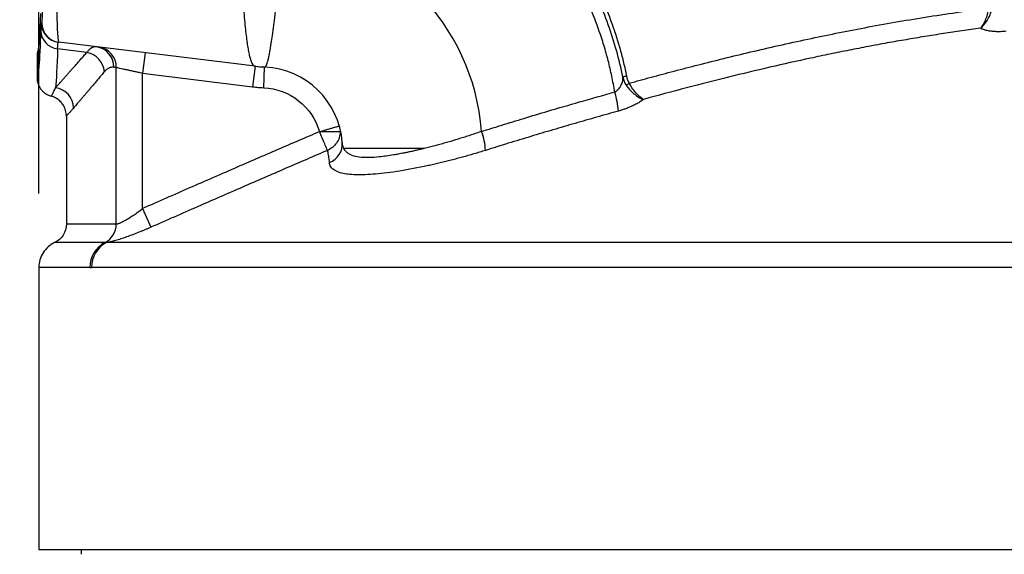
# Model space of a CAD drawing. Header units: millimetres. Extents: x 19 to 819, y 19 to 629.
# Tile 37 of 73: x 373 to 424, y 262 to 290. Entities that reach past the tile are written whole.
import ezdxf

# ---------------------------------------------------------------- set-up
doc = ezdxf.new("R2010")
doc.units = ezdxf.units.MM
doc.header["$LTSCALE"] = 3
doc.layers.add('DIMENSIONS', color=140, linetype='Continuous', lineweight=25)
doc.styles.add('SLDTEXTSTYLE0', font='TXT', dxfattribs={"width": 0.7})
doc.dimstyles.new('SLDDIMSTYLE0', dxfattribs={"dimtxt": 6.474023, "dimasz": 9.906, "dimexe": 0, "dimexo": 0.0625, "dimgap": 1.618506, "dimtad": 0, "dimtih": 1, "dimtoh": 1, "dimrnd": 1e-09, "dimzin": 4, "dimdsep": 46, "dimtxsty": 'SLDTEXTSTYLE0', "dimsah": 1, "dimcen": 0.09, "dimadec": 0, "dimazin": 1, "dimtfac": 1, "dimtofl": 0, "dimtmove": 0, "dimatfit": 3, "dimfxl": 0, "dimfrac": 2, "dimtolj": 1, "dimtzin": 12, "dimarcsym": 0})
doc.dimstyles.new('SLDDIMSTYLE1', dxfattribs={"dimtxt": 6.474023, "dimasz": 9.906, "dimexe": 0, "dimexo": 0.0625, "dimgap": 1.618506, "dimtad": 0, "dimtih": 1, "dimtoh": 1, "dimrnd": 1e-09, "dimzin": 12, "dimdsep": 46, "dimtxsty": 'SLDTEXTSTYLE0', "dimsah": 1, "dimcen": 0.09, "dimadec": 0, "dimazin": 3, "dimtfac": 1, "dimtofl": 0, "dimtmove": 0, "dimatfit": 3, "dimfxl": 0, "dimfrac": 2, "dimtolj": 1, "dimtzin": 12, "dimarcsym": 0})

# ---------------------------------------------------------------- blocks, each defined once
blk = doc.blocks.new('_D')
at = {"layer": 'DIMENSIONS'}
for p, q in [((374.262, 280.833), (374.262, 406.995)), ((493.262, 280.833), (493.262, 406.995)), ((374.262, 397.47), (412.819, 397.47)), ((421.592, 397.47), (419.418, 397.47)), ((419.418, 397.47), (419.418, 387.18)), ((440.83, 397.47), (443.004, 397.47)), ((443.004, 397.47), (443.004, 387.18)), ((493.262, 397.47), (449.602, 397.47)), ((419.418, 387.18), (421.592, 387.18)), ((443.004, 387.18), (440.83, 387.18))]:
    blk.add_line(p, q, dxfattribs=at)
for points in [[(374.262, 397.47), (384.168, 395.946), (384.168, 398.994)], [(493.262, 397.47), (483.356, 398.994), (483.356, 395.946)]]:
    blk.add_solid(points, dxfattribs=at)
at = {"layer": 'DIMENSIONS', "char_height": 6.35, "attachment_point": 1, "style": 'SLDTEXTSTYLE0'}
for s, insert in [('119.0', (418.899, 407.104)), ('4.69', (421.592, 395.366))]:
    blk.add_mtext(s, dxfattribs=dict(at, insert=insert))
blk = doc.blocks.new('_D_1')
at = {"layer": 'DIMENSIONS'}
for p, q in [((382.279, 377.954), (306.387, 377.954)), ((315.912, 377.954), (315.912, 277.73)), ((306.293, 265.991), (304.119, 265.991)), ((304.119, 265.991), (304.119, 255.702)), ((325.531, 265.991), (327.705, 265.991)), ((327.705, 265.991), (327.705, 255.702)), ((304.119, 255.702), (306.293, 255.702)), ((327.705, 255.702), (325.531, 255.702)), ((315.912, 146.589), (315.912, 254.253)), ((477.624, 146.589), (306.387, 146.589))]:
    blk.add_line(p, q, dxfattribs=at)
for points in [[(315.912, 377.954), (314.388, 368.048), (317.436, 368.048)], [(315.912, 146.589), (317.436, 156.495), (314.388, 156.495)]]:
    blk.add_solid(points, dxfattribs=at)
at = {"layer": 'DIMENSIONS', "char_height": 6.35, "attachment_point": 1, "style": 'SLDTEXTSTYLE0'}
for s, insert in [('231.4', (303.6, 275.626)), ('9.11', (306.293, 263.888))]:
    blk.add_mtext(s, dxfattribs=dict(at, insert=insert))
blk = doc.blocks.new('_D_2')
at = {"layer": 'DIMENSIONS'}
for p, q in [((382.279, 377.954), (340.835, 377.954)), ((350.36, 377.954), (350.36, 340.628)), ((340.741, 328.89), (338.567, 328.89)), ((338.567, 328.89), (338.567, 318.6)), ((359.979, 328.89), (362.153, 328.89)), ((362.153, 328.89), (362.153, 318.6)), ((338.567, 318.6), (340.741, 318.6)), ((362.153, 318.6), (359.979, 318.6)), ((350.36, 262.271), (350.36, 317.151)), ((372.634, 262.271), (340.835, 262.271))]:
    blk.add_line(p, q, dxfattribs=at)
for points in [[(350.36, 377.954), (348.836, 368.048), (351.884, 368.048)], [(350.36, 262.271), (351.884, 272.177), (348.836, 272.177)]]:
    blk.add_solid(points, dxfattribs=at)
at = {"layer": 'DIMENSIONS', "char_height": 6.35, "attachment_point": 1, "style": 'SLDTEXTSTYLE0'}
for s, insert in [('115.7', (338.048, 338.525)), ('4.55', (340.741, 326.786))]:
    blk.add_mtext(s, dxfattribs=dict(at, insert=insert))
blk = doc.blocks.new('_D_3')
at = {"layer": 'DIMENSIONS'}
for p, q in [((372.634, 262.271), (340.835, 262.271)), ((350.36, 262.271), (350.36, 219.787)), ((340.741, 208.048), (338.567, 208.048)), ((338.567, 208.048), (338.567, 197.759)), ((359.979, 208.048), (362.153, 208.048)), ((362.153, 208.048), (362.153, 197.759)), ((338.567, 197.759), (340.741, 197.759)), ((362.153, 197.759), (359.979, 197.759)), ((350.36, 146.589), (350.36, 196.31)), ((477.624, 146.589), (340.835, 146.589))]:
    blk.add_line(p, q, dxfattribs=at)
for points in [[(350.36, 262.271), (348.836, 252.365), (351.884, 252.365)], [(350.36, 146.589), (351.884, 156.495), (348.836, 156.495)]]:
    blk.add_solid(points, dxfattribs=at)
at = {"layer": 'DIMENSIONS', "char_height": 6.35, "attachment_point": 1, "style": 'SLDTEXTSTYLE0'}
for s, insert in [('115.7', (338.048, 217.683)), ('4.55', (340.741, 205.945))]:
    blk.add_mtext(s, dxfattribs=dict(at, insert=insert))

msp = doc.modelspace()

# ---------------------------------------------------------------- linework, layer by layer
for p, q in [((374.389407, 289.601465), (374.416038, 289.598195)), ((385.37962, 287.374673), (375.286766, 288.61392)), ((374.168086, 287.95422), (374.168086, 286.795307)), ((376.733138, 288.091256), (375.228896, 288.274723)), ((379.724427, 288.069044), (379.594941, 287.014463)), ((378.240774, 279.263089), (378.240774, 287.305437)), ((379.594941, 287.014463), (385.250134, 286.320093)), ((379.594941, 280.057111), (379.594941, 287.014463)), ((385.37962, 287.374673), (385.250134, 286.320093)), ((385.820074, 286.272269), (385.86814, 287.333682)), ((374.802746, 285.869915), (374.903446, 285.848932)), ((374.89718, 285.839034), (374.903414, 285.848845)), ((374.89718, 285.839034), (374.903414, 285.848845)), ((375.67827, 284.814478), (375.67827, 279.263089)), ((379.594941, 280.057111), (380.018514, 279.094237)), ((375.67827, 279.263089), (378.240774, 279.263089)), ((377.660417, 278.303112), (375.071127, 278.303112)), ((433.761604, 278.306918), (377.748224, 278.306918)), ((374.261604, 277.023143), (374.261604, 262.521304)), ((376.886608, 277.023143), (374.261604, 277.023143)), ((433.761604, 277.023087), (376.967681, 277.023087)), ((374.261604, 262.521304), (433.761604, 262.521304)), ((376.439974, 262.521304), (376.444343, 262.271032))]:
    msp.add_line(p, q)
at = {"flags": 128}
for points in [[(374.343945, 290.090937), (374.328036, 289.713585), (374.312026, 289.37287), (374.260875, 288.536788), (374.214609, 288.098052), (374.168086, 287.95422)], [(385.878287, 287.33321), (385.807862, 287.337042), (385.737554, 287.34181)], [(404.467055, 286.860928), (404.432026, 286.853921), (404.397707, 286.847058), (404.365495, 286.840619), (404.336702, 286.834864), (404.312498, 286.830029), (404.293869, 286.826309), (404.281573, 286.823858), (404.27611, 286.822773)]]:
    msp.add_lwpolyline(points, dxfattribs=at)
for centre, radius, start, end in [((385.60339, 283.071318), 92.314802, 1.2866802, 88.7133198), ((385.67852, 283.146448), 77.75062, 2.19248993, 89.1662368), ((385.67852, 283.146448), 77.204123, 3.03931791, 89.15829653), ((385.67852, 283.146448), 77.009405, 3.03931791, 89.15829653), ((385.67852, 283.146448), 11.373325, 4.4220106, 84.5608294), ((375.381018, 289.601405), 0.991611, 179.9965396, 262.997912), ((375.407649, 289.598135), 0.991611, 179.9965396, 262.9979173), ((375.320709, 289.233288), 0.962953, 181.6757803, 264.5288017), ((376.51252, 286.990418), 1.122728, 5.3032213, 78.6675134), ((377.075528, 287.352354), 1.03435, 358.3105548, 81.9213768), ((377.20838, 287.337531), 1.032893, 358.2194103, 81.8596644), ((386.130356, 292.610783), 5.283594, 261.1448325, 265.7364888), ((386.156538, 293.702155), 6.375, 263, 267.4071204), ((385.67852, 283.146448), 4.191525, 4.3498938, 87.2682591), ((403.364405, 288.471615), 2.326329, 297.6634736, 302.2308231), ((374.97561, 285.207598), 1.073284, 1.0420074, 82.134938), ((399.398226, 284.663431), 4.673076, 5.0136636, 17.2872384), ((393.610544, 282.80717), 3.617981, 3.8479301, 19.6424918), ((388.816891, 283.391667), 1.043615, 291.534801, 3.9943122), ((377.173981, 279.252605), 1.066844, 297.1265623, 0.5630631), ((378.308998, 277.037122), 1.422459, 117.1265623, 180.5630631), ((378.38974, 277.037697), 1.422134, 116.8139132, 180.5886396)]:
    msp.add_arc(centre, radius, start, end)
for points, knots in [([(404.276126, 286.822776), (404.093273, 287.737164), (403.843755, 288.631788), (403.373011, 289.945105), (403.199954, 290.377984), (402.8204, 291.235223), (402.614241, 291.658561), (401.954815, 292.896823), (401.45955, 293.683103), (400.358951, 295.178828), (399.753311, 295.888081), (399.087714, 296.555637)], [0, 0, 0, 0, 0.25, 0.25, 0.375, 0.375, 0.5, 0.5, 0.75, 0.75, 1, 1, 1, 1]), ([(399.225215, 296.693508), (399.326093, 296.590957), (399.543353, 296.370093), (399.881352, 296.004446), (400.253294, 295.580173), (400.653592, 295.09296), (401.212234, 294.362449), (401.874347, 293.389975), (402.576598, 292.178207), (403.195823, 290.910666), (403.635515, 289.815894), (403.942319, 288.908971), (404.143185, 288.233149), (404.321042, 287.550738), (404.418383, 287.090872), (404.467055, 286.860928)], [0, 0, 0, 0, 0.038187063, 0.082243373, 0.13216718, 0.187956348, 0.249608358, 0.376263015, 0.499971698, 0.621107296, 0.750474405, 0.812847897, 0.875226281, 0.937610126, 1, 1, 1, 1]), ([(403.860205, 286.052092), (403.837434, 286.18727), (403.79189, 286.457639), (403.71203, 286.861136), (403.623762, 287.262893), (403.526297, 287.662572), (403.419899, 288.06), (403.30458, 288.454979), (403.083441, 289.153186), (402.701231, 290.186887), (402.111142, 291.470355), (401.398553, 292.753082), (400.675756, 293.846873), (399.982773, 294.751579), (399.44425, 295.383832), (399.029308, 295.835608), (398.793369, 296.075551), (398.700768, 296.169723)], [0, 0, 0, 0, 0.03563761, 0.071278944, 0.106923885, 0.142572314, 0.178224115, 0.213879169, 0.249537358, 0.368624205, 0.500129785, 0.616389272, 0.749812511, 0.840561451, 0.912515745, 0.96566449, 1, 1, 1, 1]), ([(374.416038, 289.598195), (374.41737, 289.599067), (374.420025, 289.600805), (374.423993, 289.617164), (374.42793, 289.643617), (374.431837, 289.681134), (374.435713, 289.729457), (374.439559, 289.788656), (374.443375, 289.858704), (374.447161, 289.939638), (374.455305, 290.138559), (374.467396, 290.542262), (374.482179, 291.302159), (374.494944, 292.249154), (374.503424, 293.181783), (374.508732, 293.988313), (374.511577, 294.551499), (374.513538, 295.058309), (374.514874, 295.500863), (374.515446, 295.800398), (374.515732, 295.950449)], [0, 0, 0, 0, 0.028159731, 0.0561400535, 0.0839774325, 0.1117088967, 0.1393719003, 0.1670041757, 0.1946435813, 0.222327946, 0.2500949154, 0.375423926, 0.4996862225, 0.624899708, 0.7494905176, 0.8118530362, 0.8744432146, 0.9162542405, 0.9580478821, 1, 1, 1, 1]), ([(375.168144, 295.833573), (375.167282, 295.741634), (375.165557, 295.557547), (375.163204, 295.28305), (375.161084, 295.009885), (375.159247, 294.738645), (375.157715, 294.469777), (375.156504, 294.203761), (375.155615, 293.941058), (375.15504, 293.682122), (375.154755, 293.427394), (375.15473, 293.177284), (375.155175, 292.573366), (375.158255, 291.651551), (375.172391, 290.586989), (375.19116, 289.715151), (375.214038, 289.193826), (375.234419, 288.89243), (375.248388, 288.759555), (375.260604, 288.678205), (375.27228, 288.626959), (375.281609, 288.618562), (375.286766, 288.61392)], [0, 0, 0, 0, 0.022808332, 0.045668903, 0.068570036, 0.091499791, 0.114446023, 0.137396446, 0.160338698, 0.18326041, 0.206149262, 0.228993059, 0.251779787, 0.374598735, 0.502310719, 0.621184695, 0.751494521, 0.81081614, 0.87586121, 0.907034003, 0.948604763, 1, 1, 1, 1]), ([(384.630991, 294.122881), (384.637752, 293.616781), (384.652032, 293.121131), (384.676074, 292.390952), (384.68482, 292.148085), (384.70503, 291.679348), (384.717059, 291.452658), (384.755522, 290.796499), (384.782084, 290.388846), (384.823218, 289.845566), (384.838129, 289.673365), (384.869557, 289.351089), (384.885809, 289.20139), (384.935228, 288.783443), (384.968972, 288.546124), (385.020032, 288.242051), (385.037219, 288.149118), (385.071381, 287.981897), (385.0884, 287.907282), (385.173628, 287.574261), (385.242287, 287.432251), (385.317013, 287.390166)], [0, 0, 0, 0, 0.125, 0.125, 0.1875, 0.1875, 0.25, 0.25, 0.375, 0.375, 0.4375, 0.4375, 0.5, 0.5, 0.625, 0.625, 0.6875, 0.6875, 0.75, 0.75, 1, 1, 1, 1]), ([(385.878287, 287.33321), (385.900026, 287.332172), (385.9223, 287.352106), (385.969561, 287.439786), (385.994537, 287.507382), (386.035574, 287.654797), (386.049853, 287.71168), (386.079948, 287.843902), (386.095813, 287.919535), (386.145418, 288.17529), (386.181396, 288.38508), (386.241193, 288.776514), (386.262095, 288.919834), (386.29501, 289.15548), (386.306328, 289.238428), (386.328745, 289.403545), (386.340425, 289.491148), (386.37673, 289.771058), (386.402799, 289.982139), (386.456131, 290.447964), (386.483014, 290.699796), (386.521342, 291.086409), (386.533787, 291.216623), (386.557814, 291.476312), (386.569225, 291.60367), (386.605167, 292.013472), (386.630144, 292.31416), (386.676165, 292.932044), (386.697258, 293.250249), (386.732251, 293.873638), (386.746148, 294.178688), (386.756585, 294.468563)], [0, 0, 0, 0, 0.125, 0.125, 0.25, 0.25, 0.3125, 0.3125, 0.375, 0.375, 0.5, 0.5, 0.5625, 0.5625, 0.59375, 0.59375, 0.625, 0.625, 0.6875, 0.6875, 0.75, 0.75, 0.78125, 0.78125, 0.8125, 0.8125, 0.875, 0.875, 0.9375, 0.9375, 1, 1, 1, 1]), ([(404.60511, 286.503758), (404.978884, 286.606694), (405.74636, 286.818053), (406.930718, 287.133788), (408.177764, 287.457173), (409.488276, 287.785626), (410.862769, 288.117183), (412.301887, 288.449372), (413.763217, 288.77005), (415.239548, 289.07655), (416.723684, 289.366118), (418.251895, 289.643635), (419.824774, 289.905619), (421.442457, 290.151578), (422.538095, 290.294478), (423.092799, 290.366826)], [0, 0, 0, 0, 0.06167793, 0.126644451, 0.194902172, 0.266454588, 0.341306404, 0.419463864, 0.500935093, 0.578733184, 0.658663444, 0.74073845, 0.824973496, 0.911386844, 1, 1, 1, 1]), ([(422.656436, 289.327245), (422.7455, 289.421211), (422.833011, 289.565117), (422.951197, 289.836271), (422.9872, 289.933303), (423.049853, 290.142082), (423.076297, 290.254166), (423.092799, 290.366826)], [0, 0, 0, 0, 0.5, 0.5, 0.75, 0.75, 1, 1, 1, 1]), ([(422.656436, 289.327245), (422.774394, 289.418544), (422.893068, 289.558361), (423.055344, 289.820367), (423.105128, 289.913946), (423.192557, 290.115329), (423.229908, 290.223457), (423.254477, 290.332796)], [0, 0, 0, 0, 0.5, 0.5, 0.75, 0.75, 1, 1, 1, 1]), ([(374.358168, 289.205128), (374.327655, 288.404524), (374.296269, 287.798307), (374.232616, 286.991305), (374.200349, 286.790566), (374.168086, 286.795309)], [0, 0, 0, 0, 0.5, 0.5, 1, 1, 1, 1]), ([(422.656438, 289.327246), (422.339498, 289.284196), (421.704112, 289.19789), (420.750293, 289.056257), (419.792522, 288.905406), (418.830163, 288.744468), (417.862456, 288.573681), (416.888721, 288.39298), (415.9083, 288.202384), (414.920573, 288.001889), (413.562005, 287.714798), (411.823586, 287.325727), (409.696795, 286.815476), (407.528874, 286.265079), (406.074288, 285.870505), (405.33822, 285.670838)], [0, 0, 0, 0, 0.054084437, 0.108425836, 0.163074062, 0.21807693, 0.273480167, 0.329327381, 0.385660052, 0.442517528, 0.49993704, 0.620764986, 0.744229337, 0.870571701, 1, 1, 1, 1]), ([(423.973495, 289.176703), (423.935994, 289.172686), (423.861307, 289.164685), (423.75001, 289.157141), (423.640262, 289.152978), (423.532132, 289.152503), (423.425703, 289.15563), (423.321066, 289.16239), (423.176602, 289.176928), (423.001293, 289.205843), (422.809509, 289.257266), (422.707928, 289.303706), (422.656438, 289.327246)], [0, 0, 0, 0, 0.071251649, 0.141904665, 0.212351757, 0.282988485, 0.354206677, 0.42638813, 0.499899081, 0.664602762, 0.829994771, 1, 1, 1, 1]), ([(374.226516, 288.190614), (374.21867, 288.176201), (374.179434, 288.104128), (374.17313, 288.020846), (374.168086, 287.95422)], [0, 0, 0, 0, 0.199979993, 1, 1, 1, 1]), ([(375.122478, 286.270785), (375.146317, 286.297592), (375.194059, 286.351279), (375.273768, 286.44094), (375.359515, 286.537436), (375.451878, 286.641437), (375.550701, 286.752789), (375.656027, 286.871558), (375.767844, 286.997748), (375.886156, 287.131383), (376.010959, 287.272475), (376.142263, 287.421051), (376.280031, 287.577084), (376.424403, 287.740751), (376.574854, 287.911454), (376.680306, 288.031242), (376.733138, 288.091256)], [0, 0, 0, 0, 0.069968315, 0.140126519, 0.210483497, 0.281048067, 0.35182898, 0.422834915, 0.494074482, 0.565556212, 0.637288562, 0.709279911, 0.781538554, 0.85407271, 0.926890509, 1, 1, 1, 1]), ([(377.220887, 288.37644), (377.20054, 288.378006), (377.160153, 288.381115), (377.100868, 288.373558), (377.043142, 288.357455), (376.987077, 288.332396), (376.932708, 288.299069), (376.880087, 288.257968), (376.829293, 288.209431), (376.780293, 288.154675), (376.748743, 288.112243), (376.733138, 288.091256)], [0, 0, 0, 0, 0.118950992, 0.236118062, 0.351415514, 0.464764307, 0.576092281, 0.685334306, 0.792432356, 0.897335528, 1, 1, 1, 1]), ([(377.630441, 287.094188), (377.578843, 287.032985), (377.475814, 286.910776), (377.328703, 286.736502), (377.187391, 286.569244), (377.052405, 286.409622), (376.923627, 286.25747), (376.801107, 286.112833), (376.684853, 285.975699), (376.574882, 285.846073), (376.471204, 285.723948), (376.373844, 285.60934), (376.282773, 285.502199), (376.198158, 285.402707), (376.119436, 285.310188), (376.072276, 285.254792), (376.048716, 285.227116)], [0, 0, 0, 0, 0.072699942, 0.145165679, 0.217406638, 0.289432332, 0.361252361, 0.432876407, 0.504314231, 0.575575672, 0.646670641, 0.71760912, 0.788401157, 0.859056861, 0.929586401, 1, 1, 1, 1]), ([(378.109428, 287.321859), (378.087891, 287.323696), (378.04498, 287.327354), (377.981875, 287.321292), (377.920038, 287.306706), (377.859522, 287.282772), (377.800281, 287.249763), (377.742336, 287.207405), (377.685538, 287.156517), (377.648823, 287.114983), (377.630441, 287.094188)], [0, 0, 0, 0, 0.1268866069, 0.2528060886, 0.3779687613, 0.5025887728, 0.6268830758, 0.7510703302, 0.8753697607, 1, 1, 1, 1]), ([(379.594941, 287.014463), (379.556139, 287.022777), (379.480499, 287.038985), (379.370647, 287.062356), (379.267868, 287.084232), (379.172467, 287.104595), (379.084585, 287.12345), (379.004222, 287.140794), (378.931262, 287.156631), (378.865502, 287.170957), (378.806663, 287.183785), (378.705589, 287.20563), (378.571817, 287.234167), (378.426483, 287.265307), (378.313151, 287.289784), (378.264561, 287.300293), (378.240774, 287.305437)], [0, 0, 0, 0, 0.065143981, 0.126993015, 0.185547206, 0.240806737, 0.292771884, 0.341443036, 0.386820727, 0.428905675, 0.467698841, 0.503201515, 0.635056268, 0.761750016, 0.883366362, 1, 1, 1, 1]), ([(385.37962, 287.374673), (385.36573, 287.376717), (385.337996, 287.380797), (385.324, 287.387047), (385.317013, 287.390166)], [0, 0, 0, 0, 0.500848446, 1, 1, 1, 1]), ([(374.168086, 286.795307), (374.168559, 286.772408), (374.169679, 286.718084), (374.181174, 286.62374), (374.206848, 286.511242), (374.249527, 286.395327), (374.300343, 286.297098), (374.365806, 286.197012), (374.47105, 286.071946), (374.624068, 285.952297), (374.779716, 285.875104), (374.865772, 285.848678), (374.89718, 285.839034)], [0, 0, 0, 0, 0.053223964, 0.12626528, 0.220481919, 0.320852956, 0.412544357, 0.476935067, 0.598586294, 0.790891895, 0.923681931, 1, 1, 1, 1]), ([(403.860205, 286.052092), (403.87706, 286.061859), (403.912298, 286.082277), (403.963574, 286.120635), (404.015283, 286.165859), (404.074601, 286.227481), (404.140079, 286.312392), (404.200022, 286.415214), (404.245313, 286.522081), (404.272095, 286.626253), (404.284378, 286.728175), (404.278851, 286.791535), (404.276126, 286.822776)], [0, 0, 0, 0, 0.054886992, 0.114752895, 0.179843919, 0.250278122, 0.362538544, 0.499937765, 0.623966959, 0.74961714, 0.876543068, 1, 1, 1, 1]), ([(404.467055, 286.860928), (404.474196, 286.829084), (404.488357, 286.765935), (404.519663, 286.674536), (404.557579, 286.586536), (404.589262, 286.531359), (404.60511, 286.503758)], [0, 0, 0, 0, 0.254215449, 0.504116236, 0.751948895, 1, 1, 1, 1]), ([(405.33822, 285.670838), (405.291573, 285.694205), (405.23959, 285.731119), (405.125368, 285.828824), (405.06227, 285.890702), (404.867994, 286.10401), (404.723897, 286.287487), (404.60511, 286.503758)], [0, 0, 0, 0, 0.25, 0.25, 0.5, 0.5, 1, 1, 1, 1]), ([(374.903414, 285.848845), (374.917242, 285.865063), (374.946318, 285.899163), (375.061878, 286.142944), (375.122478, 286.270785)], [0, 0, 0, 0, 0.475588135, 1, 1, 1, 1]), ([(385.820074, 286.272269), (386.474038, 286.242654), (387.102274, 286.008662), (388.13027, 285.197854), (388.504188, 284.641421), (388.685347, 284.012352)], [0, 0, 0, 0, 0.5, 0.5, 1, 1, 1, 1]), ([(397.017989, 284.023354), (397.363423, 284.131428), (398.086882, 284.35777), (399.223717, 284.705718), (400.556131, 285.105825), (402.111409, 285.561096), (403.257705, 285.882933), (403.860205, 286.052092)], [0, 0, 0, 0, 0.152319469, 0.319009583, 0.500075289, 0.737236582, 1, 1, 1, 1]), ([(404.444468, 286.411209), (404.577036, 286.206083), (404.747812, 286.041055), (404.986159, 285.852963), (405.064943, 285.799438), (405.209745, 285.717159), (405.276817, 285.687437), (405.33822, 285.670838)], [0, 0, 0, 0, 0.5, 0.5, 0.75, 0.75, 1, 1, 1, 1]), ([(375.67827, 284.814478), (375.677417, 284.846524), (375.675473, 284.919542), (375.65651, 285.041807), (375.615226, 285.187733), (375.539521, 285.351278), (375.419908, 285.520477), (375.263227, 285.666195), (375.102902, 285.763345), (374.981145, 285.814256), (374.918386, 285.832776), (374.89718, 285.839034)], [0, 0, 0, 0, 0.069516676, 0.158396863, 0.267646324, 0.397634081, 0.547491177, 0.714506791, 0.858051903, 0.952037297, 1, 1, 1, 1]), ([(405.33822, 285.670838), (405.313702, 285.651947), (405.264984, 285.614413), (405.182379, 285.558198), (405.09347, 285.502682), (404.997512, 285.447836), (404.894626, 285.393679), (404.767898, 285.331954), (404.614493, 285.264069), (404.432782, 285.193044), (404.244713, 285.127487), (404.117064, 285.090345), (404.053422, 285.071826)], [0, 0, 0, 0, 0.084340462, 0.16758238, 0.250233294, 0.332820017, 0.415878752, 0.499944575, 0.62454323, 0.749430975, 0.87507374, 1, 1, 1, 1]), ([(376.048716, 285.227116), (376.029495, 285.204679), (375.990758, 285.159458), (375.93818, 285.099629), (375.889367, 285.044954), (375.844997, 284.99607), (375.805219, 284.95281), (375.759829, 284.903943), (375.71676, 284.85774), (375.684318, 284.822665), (375.680292, 284.817215), (375.67827, 284.814478)], [0, 0, 0, 0, 0.080167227, 0.161567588, 0.244213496, 0.328116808, 0.413288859, 0.499740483, 0.665026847, 0.831758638, 1, 1, 1, 1]), ([(404.053422, 285.071826), (403.68295, 284.968081), (402.937631, 284.759364), (401.81583, 284.436628), (400.682759, 284.104596), (399.538488, 283.762558), (398.3826, 283.411149), (397.609315, 283.170839), (397.220369, 283.049967)], [0, 0, 0, 0, 0.161779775, 0.325469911, 0.491106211, 0.658721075, 0.828343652, 1, 1, 1, 1]), ([(388.685347, 284.012352), (387.972925, 283.705752), (386.517134, 283.079234), (384.290011, 282.112563), (381.972035, 281.10134), (380.39759, 280.409705), (379.594941, 280.057111)], [0, 0, 0, 0, 0.234705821, 0.47960694, 0.734704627, 1, 1, 1, 1]), ([(388.685347, 284.012352), (388.718392, 284.021843), (388.794682, 284.043755), (388.923095, 284.080431), (389.076725, 284.124386), (389.247377, 284.17337), (389.402344, 284.218899), (389.524855, 284.254445), (389.615749, 284.280125), (389.670994, 284.29621), (389.695742, 284.303319), (389.703467, 284.305549), (389.705603, 284.306164), (389.706159, 284.306325), (389.706329, 284.306374), (389.706345, 284.306378), (389.706353, 284.306381)], [0, 0, 0, 0, 0.0618486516, 0.142787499, 0.2427979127, 0.3618564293, 0.4999347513, 0.6125914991, 0.717749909, 0.8370487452, 0.9131092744, 0.9551940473, 0.9772524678, 0.9885393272, 0.9942478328, 1, 1, 1, 1]), ([(388.685347, 284.012352), (388.714807, 284.012517), (388.77792, 284.01287), (388.870064, 284.012605), (388.967978, 284.012421), (389.087487, 284.013224), (389.247178, 284.011539), (389.402625, 284.012473), (389.53488, 284.012402), (389.629948, 284.01324), (389.716519, 284.011806), (389.735278, 284.012145), (389.74669, 284.012352)], [0, 0, 0, 0, 0.0546397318, 0.1170575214, 0.1721450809, 0.2405719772, 0.3497730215, 0.4995591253, 0.5986475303, 0.7144312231, 0.8262655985, 1, 1, 1, 1]), ([(389.098867, 283.049478), (389.091411, 283.066838), (389.076107, 283.102473), (389.028083, 283.214297), (388.995324, 283.290574), (388.917151, 283.4726), (388.871901, 283.577964), (388.778481, 283.795491), (388.730495, 283.907224), (388.685347, 284.012352)], [0, 0, 0, 0, 0.25, 0.25, 0.5, 0.5, 0.75, 0.75, 1, 1, 1, 1]), ([(389.74669, 284.012352), (389.745933, 283.912148), (389.730306, 283.808618), (389.667428, 283.608302), (389.620179, 283.511719), (389.440456, 283.25179), (389.270393, 283.122446), (389.098867, 283.049478)], [0, 0, 0, 0, 0.25, 0.25, 0.5, 0.5, 1, 1, 1, 1]), ([(397.017989, 284.023354), (396.929854, 283.993127), (396.752873, 283.932429), (396.487163, 283.843939), (396.220224, 283.757084), (395.952304, 283.67223), (395.683607, 283.589481), (395.414367, 283.509004), (395.144833, 283.430946), (394.875233, 283.355423), (394.605954, 283.28265), (394.336892, 283.212435), (394.16023, 283.16854), (394.071319, 283.146448)], [0, 0, 0, 0, 0.086570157, 0.173839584, 0.26185378, 0.350663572, 0.440325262, 0.530900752, 0.622457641, 0.715069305, 0.808814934, 0.903779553, 1, 1, 1, 1]), ([(389.940071, 283.146448), (389.930218, 283.167995), (389.909681, 283.212908), (389.886246, 283.287767), (389.867385, 283.371534), (389.861183, 283.432694), (389.857971, 283.464363)], [0, 0, 0, 0, 0.221713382, 0.462142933, 0.72149081, 1, 1, 1, 1]), ([(389.098867, 283.049478), (388.385286, 282.741959), (386.928544, 282.114174), (384.701958, 281.146586), (382.388497, 280.136272), (380.818352, 279.44591), (380.018516, 279.094238)], [0, 0, 0, 0, 0.23535708, 0.480470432, 0.735350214, 1, 1, 1, 1]), ([(389.199967, 282.420902), (389.196768, 282.466036), (389.190341, 282.556709), (389.174074, 282.686402), (389.15338, 282.81212), (389.128445, 282.933834), (389.108758, 283.010805), (389.098867, 283.049478)], [0, 0, 0, 0, 0.196335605, 0.394432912, 0.594362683, 0.796195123, 1, 1, 1, 1]), ([(397.220369, 283.049967), (397.120774, 283.019123), (396.922021, 282.95757), (396.62535, 282.869044), (396.330826, 282.783608), (396.038588, 282.701514), (395.748728, 282.622695), (395.461354, 282.547169), (395.176575, 282.474932), (394.894504, 282.405984), (394.615262, 282.340326), (394.338952, 282.277956), (393.656247, 282.130324), (392.619933, 281.940091), (391.393107, 281.79834), (390.406165, 281.777045), (389.862837, 281.856514), (389.585755, 281.954188), (389.451987, 282.023005), (389.34541, 282.103996), (389.267158, 282.197362), (389.215251, 282.302321), (389.205102, 282.381063), (389.199967, 282.420902)], [0, 0, 0, 0, 0.022865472, 0.045631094, 0.068316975, 0.090943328, 0.113530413, 0.136098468, 0.158667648, 0.181257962, 0.203889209, 0.226580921, 0.2493523, 0.374656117, 0.499256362, 0.623745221, 0.749130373, 0.78876833, 0.829184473, 0.87045108, 0.912635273, 0.955799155, 1, 1, 1, 1]), ([(394.071319, 283.146448), (393.988666, 283.12634), (393.82869, 283.087422), (393.601964, 283.035134), (393.394268, 282.989014), (393.205042, 282.948705), (393.033342, 282.913568), (392.878373, 282.883118), (392.739374, 282.856918), (392.615637, 282.834576), (392.272744, 282.77558), (391.788458, 282.710241), (391.193976, 282.66794), (390.724497, 282.688414), (390.413185, 282.758243), (390.223311, 282.846065), (390.104078, 282.929646), (390.007072, 283.028354), (389.962538, 283.106849), (389.940071, 283.146448)], [0, 0, 0, 0, 0.036847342, 0.071317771, 0.103469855, 0.13334937, 0.160991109, 0.186420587, 0.209655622, 0.230707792, 0.249583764, 0.387623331, 0.499766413, 0.631132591, 0.750073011, 0.811064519, 0.872975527, 0.93591906, 1, 1, 1, 1]), ([(394.071319, 283.146448), (393.496139, 283.146448), (392.971013, 283.146448), (392.025076, 283.146448), (391.601234, 283.146448), (390.540827, 283.146448), (390.101463, 283.146448), (389.940071, 283.146448)], [0, 0, 0, 0, 0.25, 0.25, 0.5, 0.5, 1, 1, 1, 1]), ([(378.240774, 279.263089), (378.251622, 279.263684), (378.273445, 279.264881), (378.315431, 279.274461), (378.364282, 279.289717), (378.420574, 279.311223), (378.483963, 279.338817), (378.554294, 279.372542), (378.631292, 279.41238), (378.714642, 279.458342), (378.825773, 279.523076), (378.972289, 279.614713), (379.160818, 279.740581), (379.372343, 279.88893), (379.518565, 279.999406), (379.594941, 280.057111)], [0, 0, 0, 0, 0.051655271, 0.103917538, 0.156958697, 0.210943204, 0.266027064, 0.322357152, 0.380070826, 0.43929582, 0.50015035, 0.607311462, 0.726137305, 0.856952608, 1, 1, 1, 1]), ([(375.67827, 279.263089), (375.67827, 279.06336), (375.620507, 278.863962), (375.406987, 278.526357), (375.251585, 278.388711), (375.071127, 278.303112)], [0, 0, 0, 0, 0.5, 0.5, 1, 1, 1, 1]), ([(380.018516, 279.094238), (379.972583, 279.074125), (379.880996, 279.03402), (379.743704, 278.975366), (379.607199, 278.91813), (379.471447, 278.862397), (379.268448, 278.780792), (379.002942, 278.678208), (378.686894, 278.563984), (378.395204, 278.466725), (378.163383, 278.397698), (377.986858, 278.351885), (377.853507, 278.322379), (377.783327, 278.312073), (377.748224, 278.306918)], [0, 0, 0, 0, 0.0502880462, 0.1002722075, 0.1500855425, 0.1998635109, 0.2497428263, 0.3753961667, 0.4998413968, 0.6255861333, 0.7499093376, 0.833820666, 0.9168793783, 1, 1, 1, 1]), ([(375.071127, 278.303112), (374.830518, 278.188981), (374.623315, 278.005453), (374.338622, 277.555313), (374.261604, 277.289449), (374.261604, 277.023143)], [0, 0, 0, 0, 0.5, 0.5, 1, 1, 1, 1])]:
    msp.add_open_spline(points, degree=3, knots=knots)
for points in [[(374.389407, 289.601465), (374.378714, 289.602778), (374.368281, 289.470482), (374.358168, 289.205128)], [(375.228896, 288.274723), (375.236778, 288.504462), (375.247213, 288.618776), (375.260135, 288.61719)], [(375.228896, 288.274723), (375.193423, 287.347691), (375.15795, 286.675808), (375.122477, 286.270786)], [(378.240774, 287.305437), (378.196429, 287.310911), (378.152647, 287.316385), (378.109428, 287.321859)], [(404.27611, 286.822773), (404.306346, 286.676183), (404.362178, 286.538537), (404.444468, 286.411209)], [(385.250134, 286.320093), (385.344894, 286.309381), (385.534414, 286.287957), (385.724854, 286.277499), (385.820074, 286.272269)], [(377.748224, 278.306918), (377.716418, 278.304393), (377.686982, 278.303112), (377.660417, 278.303112)], [(376.886608, 277.023143), (376.913431, 277.023143), (376.940455, 277.023087), (376.967681, 277.023087)]]:
    msp.add_open_spline(points, degree=3)

# ---------------------------------------------------------------- dimensions: what is measured, and where the dimension line sits
at = {"layer": 'DIMENSIONS'}
for base, p1, p2, angle, dimstyle, picture, middle in [((493.261604, 397.46952), (374.261604, 277.023143), (493.261604, 277.023087), 0, 'SLDDIMSTYLE0', '_D', (431.210865, 397.46952)), ((315.911969, 146.589075), (386.08925, 377.953533), (481.434, 146.589075), 90, 'SLDDIMSTYLE1', '_D_1', (315.911969, 265.991454)), ((350.360416, 377.953533), (376.444342, 262.270876), (386.08925, 377.953533), 90, 'SLDDIMSTYLE1', '_D_2', (350.360416, 328.889727)), ((350.360416, 146.589075), (376.444342, 262.270876), (481.434, 146.589075), 90, 'SLDDIMSTYLE1', '_D_3', (350.360416, 208.048397))]:
    dim = msp.add_linear_dim(base=base, p1=p1, p2=p2, angle=angle, dimstyle=dimstyle, dxfattribs=at)
    dim.commit()
    dim.dimension.update_dxf_attribs({"geometry": picture, "text_midpoint": middle, "dimtype": 160})

doc.saveas('drawing.dxf')
